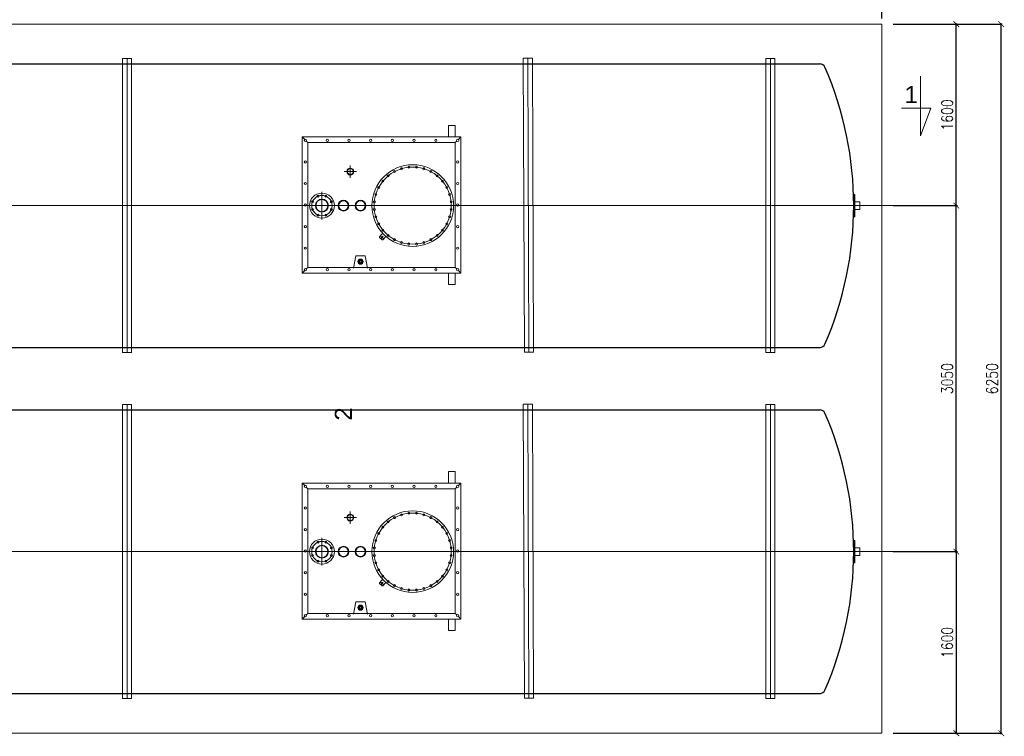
# Model space of a CAD drawing. Header units: millimetres. Extents: x -387992 to 11255, y 102926 to 380857.
# Tile 22 of 27: x -381803 to -373127, y 301120 to 307436. Entities that reach past the tile are written whole.
import ezdxf

# ---------------------------------------------------------------- set-up
doc = ezdxf.new("R2010")
doc.units = ezdxf.units.MM
doc.header["$MEASUREMENT"] = 0
doc.linetypes.add('CENTER', pattern=[0.55, 0.37, -0.06, 0.06, -0.06])
for name, color, linetype, lineweight in [('a___widokowa_0.3_Nr_pióra__5', 7, 'Continuous', 25), ('AOS BETON', 7, 'Continuous', 18), ('AOS OPIS', 7, 'Continuous', 9), ('AOS OS', 7, 'Continuous', 5), ('AOS STAL', 7, 'Continuous', 13), ('AOS WYMIAR', 7, 'Continuous', 9), ('AOS_OPIS', 7, 'Continuous', 9)]:
    doc.layers.add(name, color=color, linetype=linetype, lineweight=lineweight)
doc.layers.add('osie', color=1, linetype='CENTER')
doc.styles.add('ARIAL', font='arial.ttf')
doc.styles.add('wymiary_opis', font='simplex.shx', dxfattribs={"width": 0.8})
doc.dimstyles.new('BB 1-50', dxfattribs={"dimtxt": 100, "dimasz": 50, "dimexe": 10, "dimexo": 100, "dimgap": 30, "dimtad": 1, "dimlfac": -1, "dimzin": 12, "dimdsep": 46, "dimtxsty": 'wymiary_opis', "dimblk": 'ARCHTICK', "dimcen": 45, "dimdle": 10, "dimclrd": 256, "dimclre": 256, "dimadec": 0, "dimazin": 0, "dimtfac": 1, "dimtix": 1, "dimtmove": 2, "dimatfit": 3, "dimfxl": 1, "dimtolj": 1, "dimtzin": 0, "dimarcsym": 0})

# ---------------------------------------------------------------- blocks, each defined once
blk = doc.blocks.new('_ArchTick')
at = {"color": 0, "linetype": 'ByBlock', "const_width": 0.15}
blk.add_lwpolyline([(-0.5, -0.5), (0.5, 0.5)], dxfattribs=at)
blk = doc.blocks.new('*D1008')
at = {"layer": 'AOS WYMIAR', "lineweight": -2, "transparency": 16777216}
for p, q in [((-387517.3, 308125.9), (-374195.9, 308125.9)), ((-387507.3, 307446.8), (-387507.3, 308135.9)), ((-374205.9, 307446.8), (-374205.9, 308135.9))]:
    blk.add_line(p, q, dxfattribs=at)
at = {"layer": 'Defpoints', "color": 0, "transparency": 16777216}
for p in [(-374205.9, 308125.9), (-387507.3, 307346.8, 0), (-374205.9, 307346.8, 0)]:
    blk.add_point(p, dxfattribs=at)
at = {"layer": 'AOS WYMIAR', "lineweight": -2, "transparency": 16777216, "xscale": 50, "yscale": 50, "zscale": 50, "rotation": 180}
blk.add_blockref('_ArchTick', (-387507.3, 308125.9), dxfattribs=at)
at = {"layer": 'AOS WYMIAR', "lineweight": -2, "transparency": 16777216, "xscale": 50, "yscale": 50, "zscale": 50}
blk.add_blockref('_ArchTick', (-374205.9, 308125.9), dxfattribs=at)
at = {"layer": 'AOS WYMIAR', "color": 0, "transparency": 16777216, "insert": (-380856.6, 308205.9), "char_height": 100, "attachment_point": 5, "style": 'wymiary_opis'}
blk.add_mtext('\\A1;13300', dxfattribs=at)
blk = doc.blocks.new('*D1009')
at = {"layer": 'AOS WYMIAR', "lineweight": -2, "transparency": 16777216}
for p, q in [((-374105.9, 307396.8), (-373540.6, 307396.8)), ((-373550.6, 305787.3), (-373550.6, 307406.8)), ((-374105.8, 305797.3), (-373540.6, 305797.3))]:
    blk.add_line(p, q, dxfattribs=at)
at = {"layer": 'Defpoints', "color": 0, "transparency": 16777216}
for p in [(-374205.9, 307396.8, 0), (-373550.6, 307396.8), (-374205.8, 305797.3, 0)]:
    blk.add_point(p, dxfattribs=at)
at = {"layer": 'AOS WYMIAR', "lineweight": -2, "transparency": 16777216, "xscale": 50, "yscale": 50, "zscale": 50}
for p, rotation in [((-373550.6, 307396.8), 90), ((-373550.6, 305797.3), 270)]:
    blk.add_blockref('_ArchTick', p, dxfattribs=dict(at, rotation=rotation))
at = {"layer": 'AOS WYMIAR', "color": 0, "transparency": 16777216, "insert": (-373630.6, 306597), "char_height": 100, "attachment_point": 5, "rotation": 90, "style": 'wymiary_opis'}
blk.add_mtext('\\A1;1600', dxfattribs=at)
blk = doc.blocks.new('*D1010')
at = {"layer": 'AOS WYMIAR', "lineweight": -2, "transparency": 16777216}
for p, q in [((-374105.9, 307396.8), (-373144.9, 307396.8)), ((-373154.9, 301137.4), (-373154.9, 307406.8)), ((-374105.9, 301147.4), (-373144.9, 301147.4))]:
    blk.add_line(p, q, dxfattribs=at)
at = {"layer": 'Defpoints', "color": 0, "transparency": 16777216}
for p in [(-374205.9, 307396.8, 0), (-373154.9, 307396.8), (-374205.9, 301147.4, 0)]:
    blk.add_point(p, dxfattribs=at)
at = {"layer": 'AOS WYMIAR', "lineweight": -2, "transparency": 16777216, "xscale": 50, "yscale": 50, "zscale": 50}
for p, rotation in [((-373154.9, 307396.8), 90), ((-373154.9, 301147.4), 270)]:
    blk.add_blockref('_ArchTick', p, dxfattribs=dict(at, rotation=rotation))
at = {"layer": 'AOS WYMIAR', "color": 0, "transparency": 16777216, "insert": (-373234.9, 304272.1), "char_height": 100, "attachment_point": 5, "rotation": 90, "style": 'wymiary_opis'}
blk.add_mtext('\\A1;6250', dxfattribs=at)
blk = doc.blocks.new('UZIOM')
for p, q in [((-8.1, -20.1), (-30.4, 5.8)), ((22.2, 6), (-0.1, 31.9)), ((-1, -20.7), (21.7, -1.1))]:
    blk.add_line(p, q)
blk.add_circle((0, 0), 5)
for centre, start, end in [((18.5, 2.7), 310.73435, 40.73435), ((-4.3, -16.9), 220.73435, 310.73435)]:
    blk.add_arc(centre, 5, start, end)
at = {"layer": 'osie'}
for p, q in [((-10.8, -9.3), (11.9, 10.3)), ((10.4, -10.9), (-9.2, 11.9))]:
    blk.add_line(p, q, dxfattribs=at)
blk = doc.blocks.new('1200x1400')
for p, q in [((7192.1, -5603.8), (7192.1, -5503.8)), ((7192.1, -5503.8), (7252.1, -5503.8)), ((7252.1, -5603.8), (7252.1, -5503.8)), ((7142.1, -6803.8), (7142.1, -5603.8)), ((7142.1, -5603.8), (8542.1, -5603.8)), ((8542.1, -5603.8), (7142.1, -5603.8)), ((7142.1, -5603.8), (7164.9, -5626.6)), ((7142.1, -5603.8), (7164.9, -5626.6)), ((8542.1, -5603.8), (8519.3, -5626.6)), ((8542.1, -5603.8), (8519.3, -5626.6)), ((8542.1, -5603.8), (8519.3, -5626.6)), ((8542.1, -5603.8), (8519.3, -5626.6)), ((8542.1, -5603.8), (8519.3, -5626.6)), ((8542.1, -5603.8), (8519.3, -5626.6)), ((8542.1, -5603.8), (8519.3, -5626.6)), ((8542.1, -6803.8), (8542.1, -5603.8)), ((8542.1, -6803.8), (8542.1, -5603.8)), ((7179.3, -5641), (7192.1, -5653.8)), ((7179.3, -5641), (7192.1, -5653.8)), ((7192.1, -6753.8), (7192.1, -5653.8)), ((7192.1, -5653.8), (8492.1, -5653.8)), ((8492.1, -5653.8), (7192.1, -5653.8)), ((8504.9, -5641), (8492.1, -5653.8)), ((8504.9, -5641), (8492.1, -5653.8)), ((8504.9, -5641), (8492.1, -5653.8)), ((8504.9, -5641), (8492.1, -5653.8)), ((8504.9, -5641), (8492.1, -5653.8)), ((8504.9, -5641), (8492.1, -5653.8)), ((8504.9, -5641), (8492.1, -5653.8)), ((8492.1, -6753.8), (8492.1, -5653.8)), ((8492.1, -6753.8), (8492.1, -5653.8)), ((7179.3, -6766.6), (7192.1, -6753.8)), ((7192.1, -6753.8), (8492.1, -6753.8)), ((8504.9, -6766.6), (8492.1, -6753.8)), ((8504.9, -6766.6), (8492.1, -6753.8)), ((8504.9, -6766.6), (8492.1, -6753.8)), ((8504.9, -6766.6), (8492.1, -6753.8)), ((7142.1, -6803.8), (7164.9, -6781)), ((7142.1, -6803.8), (8542.1, -6803.8)), ((7192.1, -6803.8), (7192.1, -6903.8)), ((7252.1, -6803.8), (7252.1, -6903.8)), ((8542.1, -6803.8), (8519.3, -6781)), ((8542.1, -6803.8), (8519.3, -6781)), ((8542.1, -6803.8), (8519.3, -6781)), ((8542.1, -6803.8), (8519.3, -6781)), ((7192.1, -6903.8), (7252.1, -6903.8))]:
    blk.add_line(p, q)
for centre in [(7172.1, -5633.8), (7363.6, -5633.8), (7555.1, -5633.8), (7746.6, -5633.8), (7937.6, -5633.8), (8129.1, -5633.8), (8320.6, -5633.8), (8512.1, -5633.8), (7172.1, -5823.8), (8512.1, -5823.8), (7172.1, -6013.8), (8512.1, -6013.8), (7172.1, -6203.8), (7172.1, -6203.8), (8512.1, -6203.8), (8512.1, -6203.8), (7172.1, -6393.8), (8512.1, -6393.8), (7172.1, -6583.8), (8512.1, -6583.8), (7172.1, -6773.8), (7363.6, -6773.8), (7555.1, -6773.8), (7746.6, -6773.8), (7937.6, -6773.8), (8129.1, -6773.8), (8320.6, -6773.8), (8512.1, -6773.8)]:
    blk.add_circle(centre, 10.2)
blk = doc.blocks.new('pokrywa')
for p, q in [((130787.3, 1906.6), (130787.3, 2016.6)), ((130732.3, 1961.6), (130842.3, 1961.6)), ((131037.4, 1539), (131037.4, 1784.2)), ((130655.6, 1219), (130636.9, 1111.6)), ((130739.4, 1219), (130655.6, 1219)), ((130739.4, 1219), (130758, 1111.6))]:
    blk.add_line(p, q)
blk.add_lwpolyline([(130710.5, 1168), (130697.5, 1181), (130684.5, 1168), (130697.5, 1155)], close=True)
for centre, radius in [((130237.4, 1661.6), 360), ((130237.4, 1661.6), 360), ((130237.4, 1661.6), 340), ((130138.7, 1986.9), 9), ((130138.7, 1986.9), 9), ((130204, 1999.9), 9), ((130204, 1999.9), 9), ((130270.7, 1999.9), 9), ((130270.7, 1999.9), 9), ((130336.1, 1986.9), 9), ((130336.1, 1986.9), 9), ((130021.7, 1924.4), 9), ((130021.7, 1924.4), 9), ((130077.1, 1961.4), 9), ((130077.1, 1961.4), 9), ((130077.1, 1961.4), 9), ((130077.1, 1961.4), 9), ((130397.6, 1961.4), 9), ((130397.6, 1961.4), 9), ((130397.6, 1961.4), 9), ((130397.6, 1961.4), 9), ((130453.1, 1924.4), 9), ((130453.1, 1924.4), 9), ((130453.1, 1924.4), 9), ((130453.1, 1924.4), 9), ((130787.3, 1961.6), 30), ((130787.3, 1961.6), 26), ((129937.5, 1821.9), 9), ((129937.5, 1821.9), 9), ((129974.5, 1877.3), 9), ((129974.5, 1877.3), 9), ((130500.2, 1877.3), 9), ((130500.2, 1877.3), 9), ((130537.2, 1821.9), 9), ((130537.2, 1821.9), 9), ((129912, 1760.3), 9), ((129912, 1760.3), 9), ((130562.7, 1760.3), 9), ((130562.7, 1760.3), 9), ((131037.4, 1661.6), 110), ((131037.4, 1661.6), 90), ((131002.9, 1744.7), 9), ((131071.8, 1744.7), 9), ((129899, 1694.9), 9), ((129899, 1694.9), 9), ((130575.7, 1694.9), 9), ((130697.5, 1661.6), 47.5), ((130697.5, 1661.6), 43.9), ((130697.5, 1661.6), 42.5), ((130847.5, 1661.6), 47.5), ((130847.5, 1661.6), 43.9), ((130847.5, 1661.6), 42.5), ((130954.2, 1696), 9), ((131037.4, 1661.6), 57), ((131037.4, 1661.6), 53.4), ((131120.5, 1696), 9), ((129899, 1628.2), 9), ((129899, 1628.2), 9), ((129912, 1562.9), 9), ((129912, 1562.9), 9), ((130562.7, 1562.9), 9), ((130562.7, 1562.9), 9), ((130575.7, 1628.2), 9), ((130954.2, 1627.1), 9), ((131002.9, 1578.4), 9), ((131071.8, 1578.4), 9), ((131120.5, 1627.1), 9), ((129937.5, 1501.3), 9), ((129937.5, 1501.3), 9), ((130537.2, 1501.3), 9), ((130537.2, 1501.3), 9), ((129974.5, 1445.9), 9), ((129974.5, 1445.9), 9), ((130021.7, 1398.8), 9), ((130021.7, 1398.8), 9), ((130453.1, 1398.8), 9), ((130453.1, 1398.8), 9), ((130500.2, 1445.9), 9), ((130500.2, 1445.9), 9), ((130077.1, 1361.7), 9), ((130077.1, 1361.7), 9), ((130138.7, 1336.2), 9), ((130138.7, 1336.2), 9), ((130204, 1323.2), 9), ((130204, 1323.2), 9), ((130270.7, 1323.2), 9), ((130270.7, 1323.2), 9), ((130336.1, 1336.2), 9), ((130336.1, 1336.2), 9), ((130397.6, 1361.7), 9), ((130397.6, 1361.7), 9), ((130697.5, 1168), 23), ((130697.5, 1168), 18)]:
    blk.add_circle(centre, radius)
for name, p in [('1200x1400', (122670.1, 7870.3)), ('UZIOM', (130507.8, 1381.2))]:
    blk.add_blockref(name, p)
blk = doc.blocks.new('*D1006')
at = {"layer": 'AOS WYMIAR', "lineweight": -2, "transparency": 16777216}
for p, q in [((-373844.4, 305797.3), (-373540.6, 305797.3)), ((-373550.6, 302737.4), (-373550.6, 305807.3)), ((-374105.9, 302747.4), (-373540.6, 302747.4))]:
    blk.add_line(p, q, dxfattribs=at)
at = {"layer": 'Defpoints', "color": 0, "transparency": 16777216}
for p in [(-373944.4, 305797.3), (-373550.6, 305797.3), (-374205.9, 302747.4, 0)]:
    blk.add_point(p, dxfattribs=at)
at = {"layer": 'AOS WYMIAR', "lineweight": -2, "transparency": 16777216, "xscale": 50, "yscale": 50, "zscale": 50}
for p, rotation in [((-373550.6, 305797.3), 90), ((-373550.6, 302747.4), 270)]:
    blk.add_blockref('_ArchTick', p, dxfattribs=dict(at, rotation=rotation))
at = {"layer": 'AOS WYMIAR', "color": 0, "transparency": 16777216, "insert": (-373630.6, 304272.3), "char_height": 100, "attachment_point": 5, "rotation": 90, "style": 'wymiary_opis'}
blk.add_mtext('\\A1;3050', dxfattribs=at)
blk = doc.blocks.new('*D1023')
at = {"layer": 'AOS WYMIAR', "lineweight": -2, "transparency": 16777216}
for p, q in [((-374105.9, 302747.4), (-373540.6, 302747.4)), ((-373550.6, 302757.4), (-373550.6, 301137.4)), ((-374105.9, 301147.4), (-373540.6, 301147.4))]:
    blk.add_line(p, q, dxfattribs=at)
at = {"layer": 'Defpoints', "color": 0, "transparency": 16777216}
for p in [(-374205.9, 302747.4, 0), (-374205.9, 301147.4, 0), (-373550.6, 301147.4)]:
    blk.add_point(p, dxfattribs=at)
at = {"layer": 'AOS WYMIAR', "lineweight": -2, "transparency": 16777216, "xscale": 50, "yscale": 50, "zscale": 50}
for p, rotation in [((-373550.6, 302747.4), 90), ((-373550.6, 301147.4), 270)]:
    blk.add_blockref('_ArchTick', p, dxfattribs=dict(at, rotation=rotation))
at = {"layer": 'AOS WYMIAR', "color": 0, "transparency": 16777216, "insert": (-373630.6, 301947.4), "char_height": 100, "attachment_point": 5, "rotation": 90, "style": 'wymiary_opis'}
blk.add_mtext('\\A1;1600', dxfattribs=at)

msp = doc.modelspace()

# ---------------------------------------------------------------- linework, layer by layer
for p, q in [((-386959.555292, 307047.633975, 0.002966), (-374746.329803, 307046.494762, 0.001483)), ((-386959.555199, 304546.443555, 0.002966), (-374746.329803, 304547.582767, 0.001348)), ((-386959.555292, 303997.720409, 0.002966), (-374746.329803, 303996.581197, 0.001483)), ((-386959.555199, 301496.529989, 0.002966), (-374746.329803, 301497.669202, 0.001348))]:
    msp.add_line(p, q)
for centre, radius, start, end in [((-374753.685366, 306997.038765), 50, 23.5021977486, 90), ((-377513.206956, 305797.038765), 3059.145959, 336.4978022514, 23.5021977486), ((-374753.685366, 304597.038765), 50, 270, 336.4978022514), ((-374753.685366, 303947.125199), 50, 23.5021977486, 90), ((-377513.206956, 302747.125199), 3059.145959, 336.4978022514, 23.5021977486), ((-374753.685366, 301547.125199), 50, 270, 336.4978022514)]:
    msp.add_arc(centre, radius, start, end)
at = {"layer": 'a___widokowa_0.3_Nr_pióra__5', "color": 6, "ltscale": 0.3, "extrusion": (4.79897e-12, 1.59459e-07, 1)}
msp.add_arc((-374206.395933, 307396.788744, 0.050498), 0.5, 0, 89.9993644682, dxfattribs=at)
at = {"layer": 'AOS BETON'}
for p, q in [((-374206.395928, 307397.288744, 0.001483), (-387506.810895, 307397.436274, 0.001483)), ((-374205.895933, 301147.375225, 0.001483), (-387507.344371, 301147.227684, 0.001483))]:
    msp.add_line(p, q, dxfattribs=at)
at = {"layer": 'AOS BETON', "ltscale": 0.3}
msp.add_line((-374205.895933, 307396.788744, 0.000486), (-374205.895933, 301147.375225, 0.001483), dxfattribs=at)
at = {"layer": 'AOS BETON', "color": 7, "ltscale": 0.4}
for p, q in [((-380896.898267, 304502.018625, 0.002825), (-380896.898267, 307093.584471, 0.002825)), ((-380816.898267, 307093.584471, 0.002825), (-380896.898267, 307093.584471, 0.002825)), ((-380816.898267, 304502.018625, 0.002825), (-380816.898267, 307093.584471, 0.002825)), ((-377365.588293, 307096.194485, 0.002825), (-377285.58892, 307096.511169, 0.002825)), ((-377355.329467, 304504.648945, 0.002825), (-377365.588293, 307096.194485, 0.002825)), ((-377275.330094, 304504.965628, 0.002825), (-377285.58892, 307096.511169, 0.002825)), ((-375228.59698, 304501.505842), (-375228.59698, 307093.071688)), ((-375148.59698, 307093.071688), (-375228.59698, 307093.071688)), ((-375148.59698, 304501.505842), (-375148.59698, 307093.071688)), ((-380816.898267, 304502.018625, 0.002825), (-380896.898267, 304502.018625, 0.002825)), ((-377355.329467, 304504.648945, 0.002825), (-377275.330094, 304504.965628, 0.002825)), ((-375148.59698, 304501.505842), (-375228.59698, 304501.505842)), ((-380896.898267, 301452.10506, 0.002825), (-380896.898267, 304043.670906, 0.002825)), ((-380816.898267, 304043.670906, 0.002825), (-380896.898267, 304043.670906, 0.002825)), ((-380816.898267, 301452.10506, 0.002825), (-380816.898267, 304043.670906, 0.002825)), ((-377365.588293, 304046.28092, 0.002825), (-377285.58892, 304046.597603, 0.002825)), ((-377355.329467, 301454.735379, 0.002825), (-377365.588293, 304046.28092, 0.002825)), ((-377275.330094, 301455.052062, 0.002825), (-377285.58892, 304046.597603, 0.002825)), ((-375228.59698, 301451.592276), (-375228.59698, 304043.158122)), ((-375148.59698, 304043.158122), (-375228.59698, 304043.158122)), ((-375148.59698, 301451.592276), (-375148.59698, 304043.158122)), ((-380816.898267, 301452.10506, 0.002825), (-380896.898267, 301452.10506, 0.002825)), ((-377355.329467, 301454.735379, 0.002825), (-377275.330094, 301455.052062, 0.002825)), ((-375148.59698, 301451.592276), (-375228.59698, 301451.592276))]:
    msp.add_line(p, q, dxfattribs=at)
at = {"layer": 'AOS OPIS', "elevation": 0.001483}
msp.add_lwpolyline([(-373866.908092, 306938.248824), (-373866.908092, 306413.240617), (-373774.961931, 306655.119462), (-374033.912448, 306655.119462)], dxfattribs=at)
at = {"layer": 'AOS OPIS'}
for points in [[(-374454.060997, 305894.538765), (-374454.060997, 305699.538765)], [(-374454.060997, 302844.625199), (-374454.060997, 302649.625199)]]:
    msp.add_lwpolyline(points, dxfattribs=at)
at = {"layer": 'AOS OS', "ltscale": 10}
for p, q in [((-380856.898267, 304502.018625, 0.002825), (-380856.898267, 307093.584471, 0.002825)), ((-377315.329781, 304504.807286, 0.002825), (-377325.588607, 307096.352827, 0.002825)), ((-375188.59698, 304501.505842), (-375188.59698, 307093.071688)), ((-380856.898267, 301452.10506, 0.002825), (-380856.898267, 304043.670906, 0.002825)), ((-377315.329781, 301454.893721, 0.002825), (-377325.588607, 304046.439262, 0.002825)), ((-375188.59698, 301451.592276), (-375188.59698, 304043.158122))]:
    msp.add_line(p, q, dxfattribs=at)
at = {"layer": 'AOS OS', "color": 7, "ltscale": 10}
for p, q in [((-374008.321057, 305797.288765, 0.001483), (-387776.077425, 305797.288765, 0.001483)), ((-374008.321057, 302747.375199, 0.001483), (-387776.077425, 302747.375199, 0.001483))]:
    msp.add_line(p, q, dxfattribs=at)
at = {"layer": 'AOS STAL'}
for p, q in [((-374454.060997, 305894.538765), (-374444.655018, 305894.538765)), ((-374444.655018, 305699.538765), (-374444.655018, 305894.538765)), ((-374444.655018, 305830.038765), (-374399.655018, 305830.038765)), ((-374444.655018, 305830.038765), (-374399.655018, 305830.038765)), ((-374399.655018, 305764.038765), (-374399.655018, 305830.038765)), ((-374444.655018, 305764.038765), (-374399.655018, 305764.038765)), ((-374444.655018, 305764.038765), (-374399.655018, 305764.038765)), ((-374454.061226, 305699.538765), (-374444.655018, 305699.538765)), ((-374454.060997, 302844.625199), (-374444.655018, 302844.625199)), ((-374444.655018, 302649.625199), (-374444.655018, 302844.625199)), ((-374444.655018, 302780.125199), (-374399.655018, 302780.125199)), ((-374444.655018, 302780.125199), (-374399.655018, 302780.125199)), ((-374399.655018, 302714.125199), (-374399.655018, 302780.125199)), ((-374444.655018, 302714.125199), (-374399.655018, 302714.125199)), ((-374444.655018, 302714.125199), (-374399.655018, 302714.125199)), ((-374454.061226, 302649.625199), (-374444.655018, 302649.625199))]:
    msp.add_line(p, q, dxfattribs=at)

# ---------------------------------------------------------------- block references
at = {"layer": 'AOS STAL', "color": 7, "xscale": -1}
for p in [(-248102.523345, 304135.823593, 0.001483), (-248102.523345, 301085.910028, 0.001483)]:
    msp.add_blockref('pokrywa', p, dxfattribs=at)

# ---------------------------------------------------------------- texts
at = {"layer": 'AOS_OPIS', "style": 'ARIAL'}
msp.add_text('1', height=150, dxfattribs=at).set_placement((-374006.512267, 306701.666037, 0.001483))
msp.add_text('2', height=150, rotation=90, dxfattribs=at).set_placement((-378876.208458, 303902.590359, -0.001849))

# ---------------------------------------------------------------- dimensions: what is measured, and where the dimension line sits
at = {"layer": 'AOS WYMIAR'}
dim = msp.add_linear_dim(base=(-374205.895933, 308125.86411, 0.001969), p1=(-387507.344734, 307346.788744, 0.000474), p2=(-374205.895933, 307346.788744, 0.000486), text='13300', dimstyle='BB 1-50', override={"dimdec": 0}, dxfattribs=at)
dim.commit()
dim.dimension.update_dxf_attribs({"geometry": '*D1008', "text_midpoint": (-380856.620334, 308205.86411, 0.001969)})
for base, p1, text, picture, middle in [((-373550.618915, 307396.788744), (-374205.844356, 305797.288765, 0.001103), '1600', '*D1009', (-373630.618915, 306597.038755)), ((-373154.947635, 307396.788744), (-374205.862103, 301147.375226, 0.001483), '6250', '*D1010', (-373234.947635, 304272.081985))]:
    dim = msp.add_linear_dim(base=base, p1=p1, p2=(-374205.895933, 307396.788744, 0.000486), angle=270, text=text, dimstyle='BB 1-50', override={"dimdec": 0}, dxfattribs=at)
    dim.commit()
    dim.dimension.update_dxf_attribs({"geometry": picture, "text_midpoint": middle})
for base, p2, angle, picture, middle in [((-373550.618915, 305797.288765), (-373944.362584, 305797.288765), 270, '*D1006', (-373630.618915, 304272.331982)), ((-373550.618915, 301147.375225), (-374205.895933, 301147.375225, 0.001483), 90, '*D1023', (-373630.618915, 301947.375212))]:
    dim = msp.add_linear_dim(base=base, p1=(-374205.895933, 302747.375199, 0.001483), p2=p2, angle=angle, dimstyle='BB 1-50', override={"dimdec": 0}, dxfattribs=at)
    dim.commit()
    dim.dimension.update_dxf_attribs({"geometry": picture, "text_midpoint": middle})

doc.saveas('drawing.dxf')
